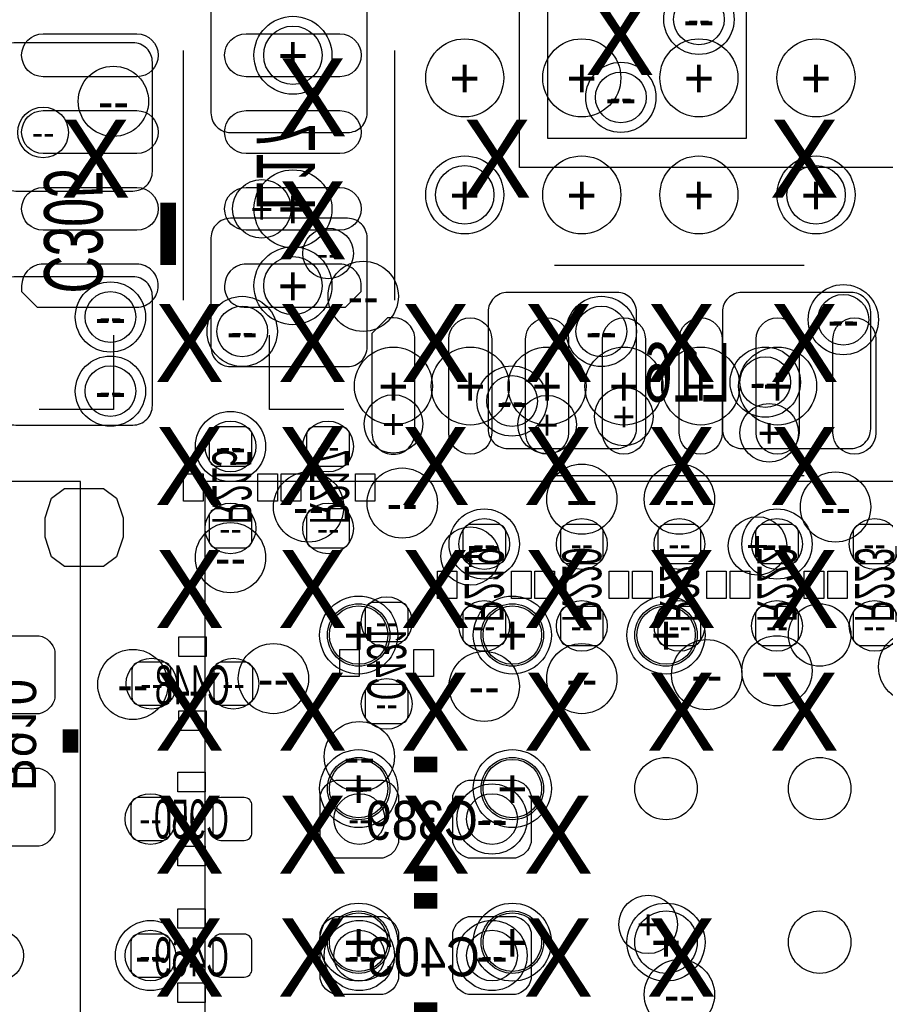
# Model space of a CAD drawing. Extents: x -22 to 398, y -34 to 263.
# Tile 34 of 48: x 33.88 to 39.51, y 40.91 to 47.33. Entities that reach past the tile are written whole.
import ezdxf
from ezdxf.enums import TextEntityAlignment as Align

# ---------------------------------------------------------------- set-up
doc = ezdxf.new("R2010")
doc.units = 0
for name, color, linetype in [('ASSY_BOT', 211, 'CONTINUOUS'), ('BOT', 153, 'CONTINUOUS'), ('DRILL', 254, 'CONTINUOUS'), ('SILK_BOT', 120, 'CONTINUOUS'), ('SILK_TOP', 211, 'CONTINUOUS'), ('TOP', 5, 'CONTINUOUS')]:
    doc.layers.add(name, color=color, linetype=linetype)

# ---------------------------------------------------------------- blocks, each defined once
blk = doc.blocks.new('FIGURE_CIRCLE')
blk.add_circle((0, 0), 0.5)
blk = doc.blocks.new('FIGURE_OBLONG')
blk.add_lwpolyline([(-0.5, -0.125), (-0.5, 0.125), (-0.416, 0.375), (-0.25, 0.5), (0.25, 0.5), (0.416, 0.375), (0.5, 0.125), (0.5, -0.125), (0.416, -0.375), (0.25, -0.5), (-0.25, -0.5), (-0.416, -0.375)], close=True)

msp = doc.modelspace()

# ---------------------------------------------------------------- linework, layer by layer
at = {"layer": 'BOT'}
for points in [[(36.011104, 47.55642), (35.249104, 47.55642, 0.414214), (35.122104, 47.42942), (35.122104, 46.71822, 0.414214), (35.249104, 46.59122), (36.011104, 46.59122, 0.414214), (36.138104, 46.71822), (36.138104, 47.42942, 0.414214)], [(34.614104, 47.17542), (33.852104, 47.17542, 0.414214), (33.725104, 47.04842), (33.725104, 46.33722, 0.414214), (33.852104, 46.21022), (34.614104, 46.21022, 0.414214), (34.741104, 46.33722), (34.741104, 47.04842, 0.414214)], [(36.011104, 46.03242), (35.249104, 46.03242, 0.414214), (35.122104, 45.90542), (35.122104, 45.19422, 0.414214), (35.249104, 45.06722), (36.011104, 45.06722, 0.414214), (36.138104, 45.19422), (36.138104, 45.90542, 0.414214)], [(34.614104, 45.65142), (33.852104, 45.65142, 0.414214), (33.725104, 45.52442), (33.725104, 44.81322, 0.414214), (33.852104, 44.68622), (34.614104, 44.68622, 0.414214), (34.741104, 44.81322), (34.741104, 45.52442, 0.414214)], [(37.890704, 44.66082), (37.890704, 45.42282, 0.414214), (37.763704, 45.54982), (37.052504, 45.54982, 0.414214), (36.925504, 45.42282), (36.925504, 44.66082, 0.414214), (37.052504, 44.53382), (37.763704, 44.53382, 0.414214)], [(39.414704, 44.66082), (39.414704, 45.42282, 0.414214), (39.287704, 45.54982), (38.576504, 45.54982, 0.414214), (38.449504, 45.42282), (38.449504, 44.66082, 0.414214), (38.576504, 44.53382), (39.287704, 44.53382, 0.414214)], [(35.338004, 44.41952, 0.414214), (35.388804, 44.47032), (35.388804, 44.62272, 0.414214), (35.338004, 44.67352), (35.160204, 44.67352, 0.414214), (35.109404, 44.62272), (35.109404, 44.47032, 0.414214), (35.160204, 44.41952)], [(35.973004, 44.41952, 0.414214), (36.023804, 44.47032), (36.023804, 44.62272, 0.414214), (35.973004, 44.67352), (35.795204, 44.67352, 0.414214), (35.744404, 44.62272), (35.744404, 44.47032, 0.414214), (35.795204, 44.41952)], [(35.338004, 43.88612, 0.414214), (35.388804, 43.93692), (35.388804, 44.08932, 0.414214), (35.338004, 44.14012), (35.160204, 44.14012, 0.414214), (35.109404, 44.08932), (35.109404, 43.93692, 0.414214), (35.160204, 43.88612)], [(35.973004, 43.88612, 0.414214), (36.023804, 43.93692), (36.023804, 44.08932, 0.414214), (35.973004, 44.14012), (35.795204, 44.14012, 0.414214), (35.744404, 44.08932), (35.744404, 43.93692, 0.414214), (35.795204, 43.88612)], [(36.989004, 43.78452, 0.414214), (37.039804, 43.83532), (37.039804, 43.98772, 0.414214), (36.989004, 44.03852), (36.811204, 44.03852, 0.414214), (36.760404, 43.98772), (36.760404, 43.83532, 0.414214), (36.811204, 43.78452)], [(37.624004, 43.78452, 0.414214), (37.674804, 43.83532), (37.674804, 43.98772, 0.414214), (37.624004, 44.03852), (37.446204, 44.03852, 0.414214), (37.395404, 43.98772), (37.395404, 43.83532, 0.414214), (37.446204, 43.78452)], [(38.259004, 43.78452, 0.414214), (38.309804, 43.83532), (38.309804, 43.98772, 0.414214), (38.259004, 44.03852), (38.081204, 44.03852, 0.414214), (38.030404, 43.98772), (38.030404, 43.83532, 0.414214), (38.081204, 43.78452)], [(38.894004, 43.78452, 0.414214), (38.944804, 43.83532), (38.944804, 43.98772, 0.414214), (38.894004, 44.03852), (38.716204, 44.03852, 0.414214), (38.665404, 43.98772), (38.665404, 43.83532, 0.414214), (38.716204, 43.78452)], [(39.529004, 43.78452, 0.414214), (39.579804, 43.83532), (39.579804, 43.98772, 0.414214), (39.529004, 44.03852), (39.351204, 44.03852, 0.414214), (39.300404, 43.98772), (39.300404, 43.83532, 0.414214), (39.351204, 43.78452)], [(36.354004, 43.27652, 0.414214), (36.404804, 43.32732), (36.404804, 43.47972, 0.414214), (36.354004, 43.53052), (36.176204, 43.53052, 0.414214), (36.125404, 43.47972), (36.125404, 43.32732, 0.414214), (36.176204, 43.27652)], [(36.989004, 43.25112, 0.414214), (37.039804, 43.30192), (37.039804, 43.45432, 0.414214), (36.989004, 43.50512), (36.811204, 43.50512, 0.414214), (36.760404, 43.45432), (36.760404, 43.30192, 0.414214), (36.811204, 43.25112)], [(37.624004, 43.25112, 0.414214), (37.674804, 43.30192), (37.674804, 43.45432, 0.414214), (37.624004, 43.50512), (37.446204, 43.50512, 0.414214), (37.395404, 43.45432), (37.395404, 43.30192, 0.414214), (37.446204, 43.25112)], [(38.259004, 43.25112, 0.414214), (38.309804, 43.30192), (38.309804, 43.45432, 0.414214), (38.259004, 43.50512), (38.081204, 43.50512, 0.414214), (38.030404, 43.45432), (38.030404, 43.30192, 0.414214), (38.081204, 43.25112)], [(38.894004, 43.25112, 0.414214), (38.944804, 43.30192), (38.944804, 43.45432, 0.414214), (38.894004, 43.50512), (38.716204, 43.50512, 0.414214), (38.665404, 43.45432), (38.665404, 43.30192, 0.414214), (38.716204, 43.25112)], [(39.529004, 43.25112, 0.414214), (39.579804, 43.30192), (39.579804, 43.45432, 0.414214), (39.529004, 43.50512), (39.351204, 43.50512, 0.414214), (39.300404, 43.45432), (39.300404, 43.30192, 0.414214), (39.351204, 43.25112)], [(33.598104, 42.90822), (33.598104, 43.21302, -0.294587), (33.699704, 43.31462), (34.004504, 43.31462, -0.294587), (34.106104, 43.21302), (34.106104, 42.90822, -0.294587), (34.004504, 42.80662), (33.699704, 42.80662, -0.294587)], [(34.861754, 43.0911, 0.414214), (34.810954, 43.1419), (34.658554, 43.1419, 0.414214), (34.607754, 43.0911), (34.607754, 42.9133, 0.414214), (34.658554, 42.8625), (34.810954, 42.8625, 0.414214), (34.861754, 42.9133)], [(35.395154, 43.0911, 0.414214), (35.344354, 43.1419), (35.191954, 43.1419, 0.414214), (35.141154, 43.0911), (35.141154, 42.9133, 0.414214), (35.191954, 42.8625), (35.344354, 42.8625, 0.414214), (35.395154, 42.9133)], [(36.176204, 42.99712, 0.414214), (36.125404, 42.94632), (36.125404, 42.79392, 0.414214), (36.176204, 42.74312), (36.354004, 42.74312, 0.414214), (36.404804, 42.79392), (36.404804, 42.94632, 0.414214), (36.354004, 42.99712)], [(33.598104, 42.04462), (33.598104, 42.34942, -0.294587), (33.699704, 42.45102), (34.004504, 42.45102, -0.294587), (34.106104, 42.34942), (34.106104, 42.04462, -0.294587), (34.004504, 41.94302), (33.699704, 41.94302, -0.294587)], [(35.934904, 42.37482), (36.239704, 42.37482, -0.294587), (36.341304, 42.27322), (36.341304, 41.96842, -0.294587), (36.239704, 41.86682), (35.934904, 41.86682, -0.294587), (35.833304, 41.96842), (35.833304, 42.27322, -0.294587)], [(36.798504, 42.37482), (37.103304, 42.37482, -0.294587), (37.204904, 42.27322), (37.204904, 41.96842, -0.294587), (37.103304, 41.86682), (36.798504, 41.86682, -0.294587), (36.696904, 41.96842), (36.696904, 42.27322, -0.294587)], [(34.855404, 42.20972, 0.414214), (34.804604, 42.26052), (34.652204, 42.26052, 0.414214), (34.601404, 42.20972), (34.601404, 42.03192, 0.414214), (34.652204, 41.98112), (34.804604, 41.98112, 0.414214), (34.855404, 42.03192)], [(35.134804, 42.03192, 0.414214), (35.185604, 41.98112), (35.338004, 41.98112, 0.414214), (35.388804, 42.03192), (35.388804, 42.20972, 0.414214), (35.338004, 42.26052), (35.185604, 42.26052, 0.414214), (35.134804, 42.20972)], [(35.934904, 41.48582), (36.239704, 41.48582, -0.294587), (36.341304, 41.38422), (36.341304, 41.07942, -0.294587), (36.239704, 40.97782), (35.934904, 40.97782, -0.294587), (35.833304, 41.07942), (35.833304, 41.38422, -0.294587)], [(36.798504, 41.48582), (37.103304, 41.48582, -0.294587), (37.204904, 41.38422), (37.204904, 41.07942, -0.294587), (37.103304, 40.97782), (36.798504, 40.97782, -0.294587), (36.696904, 41.07942), (36.696904, 41.38422, -0.294587)], [(34.855404, 41.32072, 0.414214), (34.804604, 41.37152), (34.652204, 41.37152, 0.414214), (34.601404, 41.32072), (34.601404, 41.14292, 0.414214), (34.652204, 41.09212), (34.804604, 41.09212, 0.414214), (34.855404, 41.14292)], [(35.388804, 41.32072, 0.414214), (35.338004, 41.37152), (35.185604, 41.37152, 0.414214), (35.134804, 41.32072), (35.134804, 41.14292, 0.414214), (35.185604, 41.09212), (35.338004, 41.09212, 0.414214), (35.388804, 41.14292)]]:
    msp.add_lwpolyline(points, format="xyb", close=True, dxfattribs=at)
msp.add_lwpolyline([(37.31133, 47.570898), (37.31133, 46.554898), (38.60673, 46.554898), (38.60673, 47.570898)], close=True, dxfattribs=at)
at = {"layer": 'SILK_BOT'}
for points in [[(37.128704, 49.56302), (40.989504, 49.56302), (40.989504, 46.36262), (37.128704, 46.36262)], [(35.071304, 44.19092), (34.944304, 44.19092), (34.944304, 44.36872), (35.071304, 44.36872)], [(35.553904, 44.19092), (35.426904, 44.19092), (35.426904, 44.36872), (35.553904, 44.36872)], [(35.706304, 44.19092), (35.579304, 44.19092), (35.579304, 44.36872), (35.706304, 44.36872)], [(36.188904, 44.19092), (36.061904, 44.19092), (36.061904, 44.36872), (36.188904, 44.36872)], [(36.722304, 43.55592), (36.595304, 43.55592), (36.595304, 43.73372), (36.722304, 43.73372)], [(37.204904, 43.55592), (37.077904, 43.55592), (37.077904, 43.73372), (37.204904, 43.73372)], [(37.357304, 43.55592), (37.230304, 43.55592), (37.230304, 43.73372), (37.357304, 43.73372)], [(37.839904, 43.55592), (37.712904, 43.55592), (37.712904, 43.73372), (37.839904, 43.73372)], [(37.992304, 43.55592), (37.865304, 43.55592), (37.865304, 43.73372), (37.992304, 43.73372)], [(38.474904, 43.55592), (38.347904, 43.55592), (38.347904, 43.73372), (38.474904, 43.73372)], [(38.627304, 43.55592), (38.500304, 43.55592), (38.500304, 43.73372), (38.627304, 43.73372)], [(39.109904, 43.55592), (38.982904, 43.55592), (38.982904, 43.73372), (39.109904, 43.73372)], [(39.262304, 43.55592), (39.135304, 43.55592), (39.135304, 43.73372), (39.262304, 43.73372)], [(35.090354, 43.307), (35.090354, 43.18), (34.912554, 43.18), (34.912554, 43.307)], [(35.960304, 43.22572), (36.087304, 43.22572), (36.087304, 43.04792), (35.960304, 43.04792)], [(36.442904, 43.22572), (36.569904, 43.22572), (36.569904, 43.04792), (36.442904, 43.04792)], [(35.090354, 42.8244), (35.090354, 42.6974), (34.912554, 42.6974), (34.912554, 42.8244)], [(35.084004, 42.42562), (35.084004, 42.29862), (34.906204, 42.29862), (34.906204, 42.42562)], [(35.084004, 41.94302), (35.084004, 41.81602), (34.906204, 41.81602), (34.906204, 41.94302)], [(35.084004, 41.53662), (35.084004, 41.40962), (34.906204, 41.40962), (34.906204, 41.53662)], [(35.084004, 41.05402), (35.084004, 40.92702), (34.906204, 40.92702), (34.906204, 41.05402)]]:
    msp.add_lwpolyline(points, close=True, dxfattribs=at)
for points in [[(34.944304, 45.49902), (34.944304, 47.12462)], [(36.315904, 47.12462), (36.315904, 45.49902)], [(37.357304, 45.72762), (38.982904, 45.72762)], [(38.982904, 44.35602), (37.357304, 44.35602)]]:
    msp.add_lwpolyline(points, dxfattribs=at)
at = {"layer": 'SILK_BOT', "const_width": 0.1016}
for points in [[(34.842704, 45.72762), (34.842704, 46.13402)], [(34.207704, 42.55262), (34.207704, 42.70502)], [(36.442904, 42.47642), (36.595304, 42.47642)], [(36.442904, 41.76522), (36.595304, 41.76522)], [(36.442904, 41.58742), (36.595304, 41.58742)], [(36.442904, 40.87622), (36.595304, 40.87622)]]:
    msp.add_lwpolyline(points, dxfattribs=at)
at = {"layer": 'SILK_TOP'}
for points in [[(34.487104, 45.27042), (34.487104, 44.78782), (34.004504, 44.78782)], [(35.985704, 44.78782), (35.503104, 44.78782), (35.503104, 45.27042)], [(23.271988, 33.318704), (34.27222, 33.318704), (34.27222, 44.318936), (23.271988, 44.318936), (23.271988, 33.318704)], [(46.08322, 44.318936), (35.082988, 44.318936), (35.082988, 33.318704), (46.08322, 33.318704), (46.08322, 44.318936)]]:
    msp.add_lwpolyline(points, dxfattribs=at)
at = {"layer": 'TOP'}
for points in [[(34.029904, 47.233586), (34.639504, 47.233586, -1), (34.639504, 46.954186), (34.029904, 46.954186, -1)], [(35.960304, 46.954186), (35.350704, 46.954186, -1), (35.350704, 47.233586), (35.960304, 47.233586, -1)], [(34.029904, 46.73346), (34.639504, 46.73346, -1), (34.639504, 46.45406), (34.029904, 46.45406, -1)], [(35.960304, 46.45406), (35.350704, 46.45406, -1), (35.350704, 46.73346), (35.960304, 46.73346, -1)], [(34.029904, 46.233588), (34.639504, 46.233588, -1), (34.639504, 45.954188), (34.029904, 45.954188, -1)], [(35.960304, 45.954188), (35.350704, 45.954188, -1), (35.350704, 46.233588), (35.960304, 46.233588, -1)], [(34.639504, 45.733462), (34.017204, 45.733462, 0.386607), (33.890204, 45.593762), (33.890204, 45.555662), (33.991804, 45.454062), (34.639504, 45.454062, 0.414214), (34.779204, 45.593762, 0.414214)], [(35.211004, 45.593762), (35.211004, 45.569378, 0.386263), (35.338004, 45.454062), (35.998404, 45.454062), (36.100004, 45.555662), (36.100004, 45.593762, 0.414214), (35.960304, 45.733462), (35.338004, 45.733462, 0.386607)], [(36.448746, 44.63542), (36.448746, 45.25772, 0.386607), (36.309046, 45.38472), (36.270946, 45.38472), (36.169346, 45.28312), (36.169346, 44.63542, 0.414214), (36.309046, 44.49572, 0.414214)], [(36.948872, 45.24502), (36.948872, 44.63542, -1), (36.669472, 44.63542), (36.669472, 45.24502, -1)], [(37.448744, 45.24502), (37.448744, 44.63542, -1), (37.169344, 44.63542), (37.169344, 45.24502, -1)], [(37.94887, 45.24502), (37.94887, 44.63542, -1), (37.66947, 44.63542), (37.66947, 45.24502, -1)], [(38.448742, 45.24502), (38.448742, 44.63542, -1), (38.169342, 44.63542), (38.169342, 45.24502, -1)], [(38.948868, 45.24502), (38.948868, 44.63542, -1), (38.669468, 44.63542), (38.669468, 45.24502, -1)], [(39.44874, 45.24502), (39.44874, 44.63542, -1), (39.16934, 44.63542), (39.16934, 45.24502, -1)]]:
    msp.add_lwpolyline(points, format="xyb", close=True, dxfattribs=at)
for centre in [(36.082986, 43.318938), (37.082984, 43.318938), (38.082982, 43.318938), (39.08298, 43.318938), (36.082986, 42.31894), (37.082984, 42.31894), (38.082982, 42.31894), (39.08298, 42.31894), (36.082986, 41.318942), (37.082984, 41.318942), (38.082982, 41.318942), (39.08298, 41.318942)]:
    msp.add_circle(centre, 0.2032, dxfattribs=at)

# ---------------------------------------------------------------- block references
at = {"layer": 'DRILL'}
for name, p, xscale, yscale in [('FIGURE_CIRCLE', (38.297104, 47.32782), 0.4572, 0.4572), ('FIGURE_CIRCLE', (38.297104, 47.32782), 0.3302, 0.3302), ('FIGURE_CIRCLE', (35.655504, 47.093886), 0.508, 0.508), ('FIGURE_CIRCLE', (35.655504, 47.093886), 0.381, 0.381), ('FIGURE_CIRCLE', (36.773104, 46.94682), 0.508, 0.508), ('FIGURE_CIRCLE', (37.535104, 46.94682), 0.508, 0.508), ('FIGURE_CIRCLE', (38.297104, 46.94682), 0.508, 0.508), ('FIGURE_CIRCLE', (39.059104, 46.94682), 0.508, 0.508), ('FIGURE_CIRCLE', (34.487104, 46.79442), 0.4572, 0.4572), ('FIGURE_CIRCLE', (37.789104, 46.81982), 0.4572, 0.4572), ('FIGURE_CIRCLE', (37.789104, 46.81982), 0.3302, 0.3302), ('FIGURE_CIRCLE', (34.029904, 46.59122), 0.3302, 0.3302), ('FIGURE_CIRCLE', (36.773104, 46.18482), 0.508, 0.508), ('FIGURE_CIRCLE', (37.535104, 46.18482), 0.508, 0.508), ('FIGURE_CIRCLE', (38.297104, 46.18482), 0.508, 0.508), ('FIGURE_CIRCLE', (39.059104, 46.18482), 0.508, 0.508), ('FIGURE_CIRCLE', (36.773104, 46.18482), 0.381, 0.381), ('FIGURE_CIRCLE', (39.059104, 46.18482), 0.381, 0.381), ('FIGURE_CIRCLE', (35.655504, 46.093888), 0.508, 0.508), ('FIGURE_CIRCLE', (35.452304, 46.093888), 0.381, 0.381), ('FIGURE_CIRCLE', (35.884104, 45.80382), 0.3302, 0.3302), ('FIGURE_CIRCLE', (35.655504, 45.593762), 0.508, 0.508), ('FIGURE_CIRCLE', (35.655504, 45.593762), 0.381, 0.381), ('FIGURE_CIRCLE', (36.112704, 45.52442), 0.4572, 0.4572), ('FIGURE_CIRCLE', (34.4678, 45.3898), 0.4572, 0.4572), ('FIGURE_CIRCLE', (39.236904, 45.37202), 0.4572, 0.4572), ('FIGURE_CIRCLE', (34.4678, 45.3898), 0.3302, 0.3302), ('FIGURE_CIRCLE', (35.325304, 45.29582), 0.4572, 0.4572), ('FIGURE_CIRCLE', (37.662104, 45.29582), 0.4572, 0.4572), ('FIGURE_CIRCLE', (39.236904, 45.37202), 0.3302, 0.3302), ('FIGURE_CIRCLE', (35.325304, 45.29582), 0.3302, 0.3302), ('FIGURE_CIRCLE', (37.662104, 45.29582), 0.3302, 0.3302), ('FIGURE_CIRCLE', (36.309046, 44.94022), 0.508, 0.508), ('FIGURE_CIRCLE', (36.809172, 44.94022), 0.508, 0.508), ('FIGURE_CIRCLE', (37.309044, 44.94022), 0.508, 0.508), ('FIGURE_CIRCLE', (37.80917, 44.94022), 0.508, 0.508), ('FIGURE_CIRCLE', (38.309042, 44.94022), 0.508, 0.508), ('FIGURE_CIRCLE', (38.728904, 44.96562), 0.4572, 0.4572), ('FIGURE_CIRCLE', (38.809168, 44.94022), 0.508, 0.508), ('FIGURE_CIRCLE', (34.4678, 44.9072), 0.4572, 0.4572), ('FIGURE_CIRCLE', (34.4678, 44.9072), 0.3302, 0.3302), ('FIGURE_CIRCLE', (38.728904, 44.96562), 0.3302, 0.3302), ('FIGURE_CIRCLE', (37.081206, 44.842684), 0.4572, 0.4572), ('FIGURE_CIRCLE', (37.081206, 44.842684), 0.3302, 0.3302), ('FIGURE_CIRCLE', (36.309046, 44.693078), 0.381, 0.381), ('FIGURE_CIRCLE', (37.80917, 44.742354), 0.381, 0.381), ('FIGURE_CIRCLE', (37.309044, 44.68876), 0.381, 0.381), ('FIGURE_CIRCLE', (38.754304, 44.63542), 0.381, 0.381), ('FIGURE_CIRCLE', (35.249104, 44.54652), 0.4572, 0.4572), ('FIGURE_CIRCLE', (35.249104, 44.54652), 0.3302, 0.3302), ('FIGURE_CIRCLE', (35.884104, 44.54652), 0.3302, 0.3302), ('FIGURE_CIRCLE', (37.535104, 44.20362), 0.4572, 0.4572), ('FIGURE_CIRCLE', (38.170104, 44.20362), 0.4572, 0.4572), ('FIGURE_CIRCLE', (35.757104, 44.15282), 0.4572, 0.4572), ('FIGURE_CIRCLE', (36.366704, 44.17822), 0.4572, 0.4572), ('FIGURE_CIRCLE', (39.186104, 44.15282), 0.4572, 0.4572), ('FIGURE_OBLONG', (34.296604, 44.01947), 0.508, 0.508), ('FIGURE_CIRCLE', (35.249104, 44.01312), 0.3302, 0.3302), ('FIGURE_CIRCLE', (35.884104, 44.01312), 0.3302, 0.3302), ('FIGURE_CIRCLE', (36.900104, 43.91152), 0.4572, 0.4572), ('FIGURE_CIRCLE', (38.805104, 43.91152), 0.4572, 0.4572), ('FIGURE_CIRCLE', (35.249104, 43.82262), 0.4572, 0.4572), ('FIGURE_CIRCLE', (36.900104, 43.91152), 0.3302, 0.3302), ('FIGURE_CIRCLE', (37.535104, 43.91152), 0.3302, 0.3302), ('FIGURE_CIRCLE', (38.170104, 43.91152), 0.3302, 0.3302), ('FIGURE_CIRCLE', (38.678104, 43.89882), 0.381, 0.381), ('FIGURE_CIRCLE', (38.805104, 43.91152), 0.3302, 0.3302), ('FIGURE_CIRCLE', (39.440104, 43.91152), 0.3302, 0.3302), ('FIGURE_CIRCLE', (36.809172, 43.833288), 0.381, 0.381), ('FIGURE_CIRCLE', (36.082986, 43.318938), 0.508, 0.508), ('FIGURE_CIRCLE', (36.265104, 43.40352), 0.3302, 0.3302), ('FIGURE_CIRCLE', (36.900104, 43.37812), 0.3302, 0.3302), ('FIGURE_CIRCLE', (37.082984, 43.318938), 0.508, 0.508), ('FIGURE_CIRCLE', (37.535104, 43.37812), 0.3302, 0.3302), ('FIGURE_CIRCLE', (38.082982, 43.318938), 0.508, 0.508), ('FIGURE_CIRCLE', (38.170104, 43.37812), 0.3302, 0.3302), ('FIGURE_CIRCLE', (38.805104, 43.37812), 0.3302, 0.3302), ('FIGURE_CIRCLE', (39.440104, 43.37812), 0.3302, 0.3302), ('FIGURE_CIRCLE', (36.082986, 43.318938), 0.381, 0.381), ('FIGURE_CIRCLE', (37.082984, 43.318938), 0.381, 0.381), ('FIGURE_CIRCLE', (38.082982, 43.318938), 0.381, 0.381), ('FIGURE_CIRCLE', (38.347904, 43.06062), 0.4572, 0.4572), ('FIGURE_CIRCLE', (38.805104, 43.08602), 0.4572, 0.4572), ('FIGURE_CIRCLE', (39.694104, 43.11142), 0.4572, 0.4572), ('FIGURE_CIRCLE', (34.614104, 42.99712), 0.4572, 0.4572), ('FIGURE_CIRCLE', (35.528504, 43.03522), 0.4572, 0.4572), ('FIGURE_CIRCLE', (36.900104, 42.98442), 0.4572, 0.4572), ('FIGURE_CIRCLE', (37.535104, 43.03522), 0.4572, 0.4572), ('FIGURE_CIRCLE', (34.734754, 43.0022), 0.3302, 0.3302), ('FIGURE_CIRCLE', (35.268154, 43.0022), 0.3302, 0.3302), ('FIGURE_CIRCLE', (36.265104, 42.87012), 0.3302, 0.3302), ('FIGURE_CIRCLE', (36.087304, 42.52722), 0.4572, 0.4572), ('FIGURE_CIRCLE', (36.082986, 42.31894), 0.508, 0.508), ('FIGURE_CIRCLE', (37.082984, 42.31894), 0.508, 0.508), ('FIGURE_CIRCLE', (36.082986, 42.31894), 0.381, 0.381), ('FIGURE_CIRCLE', (37.082984, 42.31894), 0.381, 0.381), ('FIGURE_CIRCLE', (36.950904, 42.12082), 0.4572, 0.4572), ('FIGURE_CIRCLE', (34.728404, 42.12082), 0.3302, 0.3302), ('FIGURE_CIRCLE', (36.087304, 42.12082), 0.3302, 0.3302), ('FIGURE_CIRCLE', (36.950904, 42.12082), 0.3302, 0.3302), ('FIGURE_CIRCLE', (37.966904, 41.43502), 0.381, 0.381), ('FIGURE_CIRCLE', (36.082986, 41.318942), 0.508, 0.508), ('FIGURE_CIRCLE', (37.082984, 41.318942), 0.508, 0.508), ('FIGURE_CIRCLE', (38.082982, 41.318942), 0.508, 0.508), ('FIGURE_CIRCLE', (36.082986, 41.318942), 0.381, 0.381), ('FIGURE_CIRCLE', (37.082984, 41.318942), 0.381, 0.381), ('FIGURE_CIRCLE', (34.728404, 41.23182), 0.4572, 0.4572), ('FIGURE_CIRCLE', (36.087304, 41.23182), 0.4572, 0.4572), ('FIGURE_CIRCLE', (36.950904, 41.23182), 0.4572, 0.4572), ('FIGURE_CIRCLE', (33.737804, 41.23182), 0.3302, 0.3302), ('FIGURE_CIRCLE', (34.728404, 41.23182), 0.3302, 0.3302), ('FIGURE_CIRCLE', (36.087304, 41.23182), 0.3302, 0.3302), ('FIGURE_CIRCLE', (36.950904, 41.23182), 0.3302, 0.3302), ('FIGURE_CIRCLE', (38.170104, 40.97782), 0.4572, 0.4572)]:
    msp.add_blockref(name, p, dxfattribs=dict(at, xscale=xscale, yscale=yscale))

# ---------------------------------------------------------------- texts
at = {"layer": 'ASSY_BOT', "text_generation_flag": 2}
for s, height, width, p in [('L17', 0.381, 0.666667, (35.41903, 46.366176)), ('C305', 0.381, 0.666667, (34.036, 45.9486)), ('R215', 0.254, 0.6, (35.131248, 44.283376)), ('R217', 0.254, 0.6, (35.766248, 44.283376)), ('R219', 0.254, 0.6, (36.773104, 43.64482)), ('R220', 0.254, 0.6, (37.408104, 43.64482)), ('R221', 0.254, 0.6, (38.043104, 43.64482)), ('R222', 0.254, 0.6, (38.678104, 43.64482)), ('R223', 0.254, 0.6, (39.313104, 43.64482)), ('C431', 0.254, 0.6, (36.138104, 43.13682)), ('R910', 0.254, 0.9, (33.730184, 42.66692))]:
    msp.add_text(s, height=height, rotation=270, dxfattribs=dict(at, width=width)).set_placement(p, align=Align.CENTER)
for s, height, width, p in [('L16', 0.381, 0.666667, (38.220904, 44.83862)), ('C448', 0.254, 0.6, (35.0012, 42.866564)), ('C950', 0.254, 0.6, (34.995104, 41.99382)), ('C389', 0.254, 0.9, (36.493704, 41.985438)), ('C469', 0.254, 0.6, (34.995104, 41.096438)), ('C403', 0.254, 0.9, (36.506404, 41.096438))]:
    msp.add_text(s, height=height, dxfattribs=dict(at, width=width)).set_placement(p, align=Align.CENTER)
at = {"layer": 'DRILL'}
for s, height, p in [('X', 0.508, (37.782754, 47.21987)), ('--', 0.1651, (38.297104, 47.32782)), ('--', 0.2286, (38.297104, 47.32782)), ('+', 0.254, (35.655504, 47.093886)), ('+', 0.1905, (35.655504, 47.093886)), ('X', 0.508, (35.782504, 46.81982)), ('+', 0.254, (36.773104, 46.94682)), ('+', 0.254, (37.535104, 46.94682)), ('+', 0.254, (38.297104, 46.94682)), ('+', 0.254, (39.059104, 46.94682)), ('--', 0.2286, (37.789104, 46.81982)), ('--', 0.1651, (37.789104, 46.81982)), ('--', 0.2286, (34.487104, 46.79442)), ('X', 0.508, (34.372804, 46.41977)), ('X', 0.508, (36.982654, 46.41977)), ('X', 0.508, (38.982904, 46.41977)), ('--', 0.1651, (34.029904, 46.59122)), ('X', 0.508, (35.782504, 46.01972)), ('+', 0.254, (36.773104, 46.18482)), ('+', 0.1905, (36.773104, 46.18482)), ('+', 0.254, (37.535104, 46.18482)), ('+', 0.254, (38.297104, 46.18482)), ('+', 0.254, (39.059104, 46.18482)), ('+', 0.1905, (39.059104, 46.18482)), ('+', 0.254, (35.655504, 46.093888)), ('+', 0.1905, (35.452304, 46.093888)), ('--', 0.1651, (35.884104, 45.80382)), ('+', 0.254, (35.655504, 45.593762)), ('+', 0.1905, (35.655504, 45.593762)), ('X', 0.508, (34.982404, 45.21962)), ('X', 0.508, (35.782504, 45.21962)), ('--', 0.2286, (36.112704, 45.52442)), ('X', 0.508, (36.582604, 45.21962)), ('X', 0.508, (37.382704, 45.21962)), ('X', 0.508, (38.182804, 45.21962)), ('X', 0.508, (38.982904, 45.21962)), ('--', 0.2286, (34.4678, 45.3898)), ('--', 0.1651, (34.4678, 45.3898)), ('--', 0.2286, (39.236904, 45.37202)), ('--', 0.1651, (39.236904, 45.37202)), ('--', 0.2286, (35.325304, 45.29582)), ('--', 0.1651, (35.325304, 45.29582)), ('--', 0.2286, (37.662104, 45.29582)), ('--', 0.1651, (37.662104, 45.29582)), ('+', 0.254, (36.309046, 44.94022)), ('+', 0.254, (36.809172, 44.94022)), ('+', 0.254, (37.309044, 44.94022)), ('+', 0.254, (37.80917, 44.94022)), ('+', 0.254, (38.309042, 44.94022)), ('+', 0.254, (38.809168, 44.94022)), ('--', 0.2286, (38.728904, 44.96562)), ('--', 0.1651, (38.728904, 44.96562)), ('--', 0.2286, (34.4678, 44.9072)), ('--', 0.1651, (34.4678, 44.9072)), ('--', 0.2286, (37.081206, 44.842684)), ('--', 0.1651, (37.081206, 44.842684)), ('+', 0.1905, (36.309046, 44.693078)), ('+', 0.1905, (37.309044, 44.68876)), ('+', 0.1905, (37.80917, 44.742354)), ('+', 0.1905, (38.754304, 44.63542)), ('X', 0.508, (34.982404, 44.41952)), ('X', 0.508, (35.782504, 44.41952)), ('X', 0.508, (36.582604, 44.41952)), ('X', 0.508, (37.382704, 44.41952)), ('X', 0.508, (38.182804, 44.41952)), ('X', 0.508, (38.982904, 44.41952)), ('--', 0.2286, (35.249104, 44.54652)), ('--', 0.1651, (35.249104, 44.54652)), ('--', 0.1651, (35.884104, 44.54652)), ('--', 0.2286, (37.535104, 44.20362)), ('--', 0.2286, (38.170104, 44.20362)), ('--', 0.2286, (35.757104, 44.15282)), ('--', 0.2286, (36.366704, 44.17822)), ('--', 0.2286, (39.186104, 44.15282)), ('--', 0.1651, (35.249104, 44.01312)), ('--', 0.1651, (35.884104, 44.01312)), ('+', 0.1905, (38.678104, 43.89882)), ('X', 0.508, (34.982404, 43.61942)), ('X', 0.508, (35.782504, 43.61942)), ('X', 0.508, (36.582604, 43.61942)), ('+', 0.1905, (36.809172, 43.833288)), ('--', 0.2286, (36.900104, 43.91152)), ('--', 0.1651, (36.900104, 43.91152)), ('X', 0.508, (37.382704, 43.61942)), ('--', 0.1651, (37.535104, 43.91152)), ('X', 0.508, (38.182804, 43.61942)), ('--', 0.1651, (38.170104, 43.91152)), ('--', 0.2286, (38.805104, 43.91152)), ('--', 0.1651, (38.805104, 43.91152)), ('X', 0.508, (38.982904, 43.61942)), ('--', 0.1651, (39.440104, 43.91152)), ('--', 0.2286, (35.249104, 43.82262)), ('+', 0.254, (36.082986, 43.318938)), ('+', 0.254, (37.082984, 43.318938)), ('+', 0.254, (38.082982, 43.318938)), ('+', 0.1905, (36.082986, 43.318938)), ('--', 0.1651, (36.265104, 43.40352)), ('--', 0.1651, (36.900104, 43.37812)), ('+', 0.1905, (37.082984, 43.318938)), ('--', 0.1651, (37.535104, 43.37812)), ('+', 0.1905, (38.082982, 43.318938)), ('--', 0.1651, (38.170104, 43.37812)), ('--', 0.1651, (38.805104, 43.37812)), ('--', 0.1651, (39.440104, 43.37812)), ('X', 0.508, (34.982404, 42.81932)), ('X', 0.508, (35.782504, 42.81932)), ('X', 0.508, (36.582604, 42.81932)), ('X', 0.508, (37.382704, 42.81932)), ('X', 0.508, (38.182804, 42.81932)), ('--', 0.2286, (38.347904, 43.06062)), ('--', 0.2286, (38.805104, 43.08602)), ('X', 0.508, (38.982904, 42.81932)), ('--', 0.2286, (34.614104, 42.99712)), ('--', 0.1651, (34.734754, 43.0022)), ('--', 0.1651, (35.268154, 43.0022)), ('--', 0.2286, (35.528504, 43.03522)), ('--', 0.2286, (36.900104, 42.98442)), ('--', 0.2286, (37.535104, 43.03522)), ('--', 0.1651, (36.265104, 42.87012)), ('--', 0.2286, (36.087304, 42.52722)), ('+', 0.254, (36.082986, 42.31894)), ('+', 0.1905, (36.082986, 42.31894)), ('+', 0.254, (37.082984, 42.31894)), ('+', 0.1905, (37.082984, 42.31894)), ('X', 0.508, (34.982404, 42.01922)), ('X', 0.508, (35.782504, 42.01922)), ('X', 0.508, (36.582604, 42.01922)), ('X', 0.508, (37.382704, 42.01922)), ('--', 0.1651, (34.728404, 42.12082)), ('--', 0.1651, (36.087304, 42.12082)), ('--', 0.2286, (36.950904, 42.12082)), ('--', 0.1651, (36.950904, 42.12082)), ('+', 0.1905, (37.966904, 41.43502)), ('X', 0.508, (34.982404, 41.21912)), ('X', 0.508, (35.782504, 41.21912)), ('X', 0.508, (37.382704, 41.21912)), ('X', 0.508, (38.182804, 41.21912)), ('+', 0.254, (36.082986, 41.318942)), ('+', 0.1905, (36.082986, 41.318942)), ('+', 0.254, (37.082984, 41.318942)), ('+', 0.1905, (37.082984, 41.318942)), ('+', 0.254, (38.082982, 41.318942)), ('--', 0.2286, (34.728404, 41.23182)), ('--', 0.1651, (34.728404, 41.23182)), ('--', 0.2286, (36.087304, 41.23182)), ('--', 0.1651, (36.087304, 41.23182)), ('--', 0.2286, (36.950904, 41.23182)), ('--', 0.1651, (36.950904, 41.23182)), ('--', 0.2286, (38.170104, 40.97782))]:
    msp.add_text(s, height=height, dxfattribs=at).set_placement(p, align=Align.MIDDLE_CENTER)

doc.saveas('drawing.dxf')
